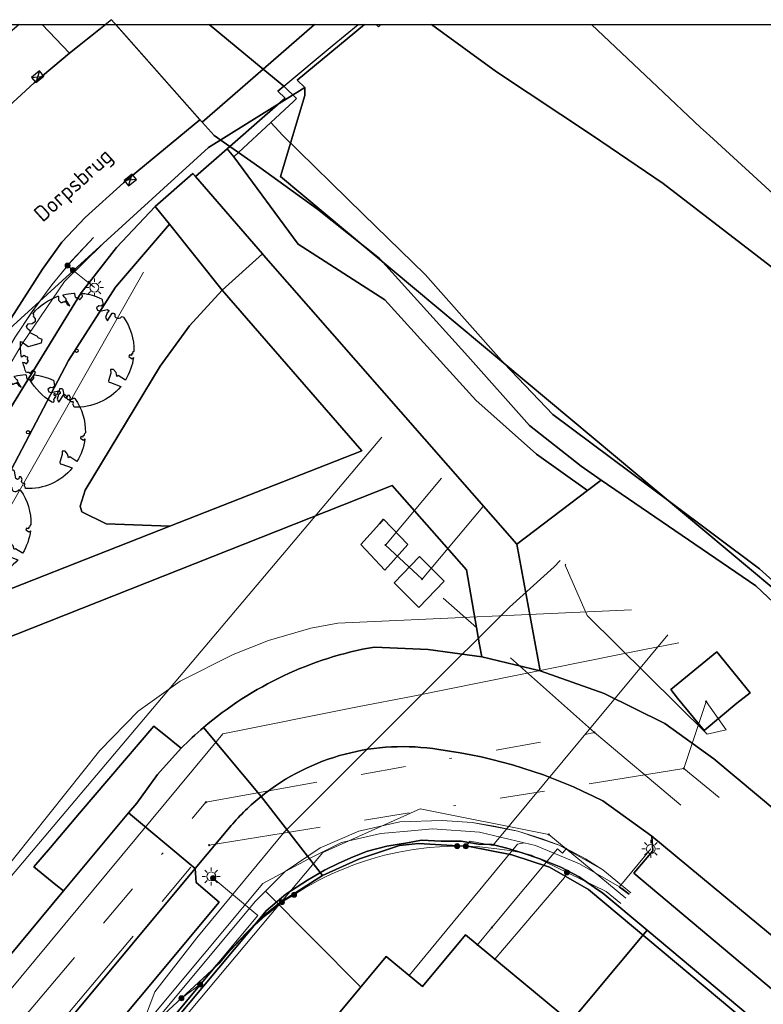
# Model space of a CAD drawing. Header units: metres. Extents: x 93498 to 93835, y 474827 to 475005.
# Tile 14 of 18: x 93609 to 93642, y 474961 to 475005. Entities that reach past the tile are written whole.
import ezdxf
from ezdxf.enums import TextEntityAlignment as Align
from ezdxf.lldxf.tags import DXFTag

# ---------------------------------------------------------------- set-up
doc = ezdxf.new("R2010")
doc.units = ezdxf.units.M
doc.linetypes.add('RI-OVERIG', pattern=[17, 5, -2, 2, -2, 0, -2, 2, -2])
for name, color, linetype, lineweight in [('B-OI-KL-DATA-G', 90, 'KL-DATA-N', 0), ('B-OI-KL-DATA_DUCT-G', 90, 'Continuous', 0), ('B-OI-KL-DATA_KABELBED-G', 90, 'Continuous', 0), ('B-OI-KL-ET_LS-G', 190, 'KL-LS-N', 0), ('B-OI-KL-ET_LS_HULPSTUK-S', 190, 'Continuous', 0), ('B-OI-KL-ET_LS_OV_LICHTMAST-S', 190, 'Continuous', 0), ('B-OI-KL-GAS_LD-G', 52, 'KL-GAS-LD-N', 0), ('B-OI-KL-GAS_LD_HULPSTUK-S', 52, 'Continuous', 0), ('B-OI-KL-OVERIG_MANTELBUIS-G', 8, 'Continuous', 0), ('B-OI-KL-WATER-G', 170, 'KL-WATER-N', 0), ('B-OI-RI-DRUK-G', 210, 'RI-PERS', 0), ('B-OI-RI-PERSLEIDING_HULPSTUK-S', 210, 'Continuous', 0), ('B-OI-RI-VRIJVERVAL-G', 210, 'RI-OVERIG', 0), ('B-OI-RI-VRIJVERVAL_HULPSTUK-S', 210, 'Continuous', 0)]:
    doc.layers.add(name, color=color, linetype=linetype, lineweight=lineweight)
for name, color, linetype in [('B-WE-GK-KADEMUUR-G', 252, 'Continuous'), ('B-WE-GK-KEERWAND-G', 252, 'Continuous'), ('B-WE-GR-BEPLANTING_CULTUUR_BOSPLANTSOEN-G', 96, 'GR-PLANTSOEN'), ('B-WE-GR-BEPLANTING_CULTUUR_HEESTERS-G', 96, 'Continuous'), ('B-WE-GR-BOOM-S', 96, 'Continuous'), ('B-WE-GR-GRAS_KRUIDENRIJK-G', 96, 'Continuous'), ('B-WE-GR-GROENVOORZIENING-G', 96, 'Continuous'), ('B-WE-GW-WATERGANG_INSTEEK-G', 252, 'Continuous'), ('B-WE-KG-GRENS_PERCEEL-G', 150, 'KG-PERCEEL'), ('B-WE-KW-KUNSTWERK_BRUG-G', 252, 'Continuous'), ('B-WE-OG-BEBOUWING-G', 3, 'Continuous'), ('B-WE-OG-BEBOUWING_STRAATNAAM-T18', 3, 'Continuous'), ('B-WE-OG-TERREIN_ERF-G', 252, 'Continuous'), ('B-WE-OG-WATER-G', 150, 'Continuous'), ('B-WE-RI-GWA_KOLK-S', 252, 'Continuous'), ('B-WE-VH-VERHARDING_ASFALT-G', 252, 'Continuous'), ('B-WE-VH-VERHARDING_BETONSTRAATSTEEN-G', 252, 'Continuous'), ('B-WE-VH-VERHARDING_OPEN-G', 252, 'Continuous'), ('B-WE-VH-VERHARDING_STRAATBAKSTEEN-G', 252, 'Continuous'), ('B-WE-VH-VERHARDING_TEGEL-G', 252, 'Continuous')]:
    doc.layers.add(name, color=color, linetype=linetype)
doc.styles.add('NLCS-ISO', font='txt')
doc.styles.get("Standard").update_dxf_attribs({"font": 'arial.ttf'})
doc.linetypes.add('GR-PLANTSOEN', pattern='A,0,[179,NLCS.shx,S=2,R=0,X=0,Y=0],-4', length=4)
tags = doc.linetypes.add('KG-PERCEEL', pattern='A,5.5,-2,["P",Standard,S=1.8,R=0,X=-0.5,Y=-0.9],-2,5.5,-2,[5,NLCS.shx,S=0.75,R=0,X=0,Y=0],-2', length=19).pattern_tags.tags
tags[6] = DXFTag(74, 10)
tags = doc.linetypes.add('KL-DATA-N', pattern='A,4,-1,[101,NLCS.SHX,S=0.5,R=0,X=0,Y=0],-1,4,-1,["D",Standard,S=1,R=0,X=-0.25,Y=-0.5],-1.5', length=12.5).pattern_tags.tags
tags[18] = DXFTag(74, 10)
tags = doc.linetypes.add('KL-GAS-LD-N', pattern='A,4,-1,[69,NLCS.SHX,S=0.5,R=0,X=0,Y=0],-1,4,-1,["L",Standard,S=1,R=0,X=0.25,Y=-0.5],-2', length=13).pattern_tags.tags
tags[18] = DXFTag(74, 10)
tags = doc.linetypes.add('KL-LS-N', pattern='A,4,-1,[103,NLCS.SHX,S=0.75,R=0,X=0,Y=0],-1,4,-1,["L",Standard,S=1,R=0,X=0,Y=-0.5],-2', length=13).pattern_tags.tags
tags[18] = DXFTag(74, 10)
doc.linetypes.add('KL-WATER-N', pattern='A,7,-0.5,[168,NLCS.SHX,S=0.75,R=0,X=0.75,Y=0],-2', length=9.5)
tags = doc.linetypes.add('RI-PERS', pattern='A,7,-2,["P",Standard,S=1.8,R=0,X=-0.5,Y=-0.9],-2,7,-2,[102,NLCS.SHX,S=1,R=180,X=0,Y=0],-2', length=22).pattern_tags.tags
tags[6] = DXFTag(74, 10)

# ---------------------------------------------------------------- blocks, each defined once
blk = doc.blocks.new('B-SRI-KOLK_COMBINATIE-SO')
for p, q in [((-5.625, 0), (5.625, 7.5)), ((5.625, 0), (-5.625, 7.5))]:
    blk.add_line(p, q)
at = {"flags": 128}
blk.add_lwpolyline([(-5.625, 0), (5.625, 0), (5.625, 7.5), (-5.625, 7.5)], close=True, dxfattribs=at)
blk = doc.blocks.new('SGR-BOOM_05')
blk.add_lwpolyline([(0.433, 4.712), (0.441, 4.722), (0.45, 4.731), (0.457, 4.739), (0.465, 4.746), (0.473, 4.754), (0.48, 4.761), (0.487, 4.77), (0.494, 4.779), (0.501, 4.79), (0.508, 4.802), (0.513, 4.817), (0.516, 4.836), (0.517, 4.858), (0.515, 4.885), (0.509, 4.916), (0.475, 5.034, -0.52938), (0.529, 5.099, -0.087139), (2.218, 4.625, -0.372341), (2.284, 4.473), (2.354, 4.119), (2.18, 3.946), (1.992, 3.985), (1.767, 3.817), (1.853, 3.602), (2.086, 3.527), (2.712, 3.671), (2.864, 3.587), (2.85, 3.453), (2.707, 3.365), (2.577, 2.941), (2.743, 2.67), (3.168, 3.347, -0.504641), (3.406, 3.14, 0.331948), (3.544, 2.921, 0.282008), (3.993, 3.004), (3.957, 2.985, -0.512156), (4.163, 2.984, -0.16076), (5.094, -0.056), (4.977, -0.169), (4.976, -0.294), (4.862, -0.315), (4.876, -0.438), (4.698, -0.381), (4.644, -0.519), (4.864, -0.665), (4.933, -0.72), (5.054, -0.599, -0.106371), (4.341, -2.61), (3.705, -2.201), (3.588, -2.282), (3.512, -1.945), (3.286, -1.673), (3.024, -1.676), (3.03, -1.99), (2.83, -2.678), (2.861, -2.809), (3.005, -2.829), (3.93, -3.183, -0.236298), (-0.225, -5.013, 0.159625), (-0.347, -4.77, 0.350802), (-0.315, -4.528, -0.504641), (-0.6, -4.393), (-0.531, -4.17), (-0.647, -3.962), (-0.802, -3.978), (-0.825, -4.144), (-0.942, -4.211), (-1.08, -4.106), (-1.2, -3.475), (-1.291, -3.384), (-1.522, -3.391), (-1.586, -3.665), (-1.68, -3.694), (-1.769, -3.923), (-2.003, -3.798, 0.733583), (-1.918, -3.973, -0.861625), (-1.87, -4.128, 0.279978), (-2.043, -4.393), (-2.036, -4.403, -0.827056), (-2.208, -4.583, -0.116774), (-4.152, -2.556), (-4.114, -2.549), (-4.084, -2.541), (-4.059, -2.531), (-4.039, -2.52), (-4.024, -2.509), (-4.013, -2.498), (-4.004, -2.486), (-3.768, -2.184), (-3.762, -2.173), (-3.758, -2.163), (-3.755, -2.153), (-3.752, -2.143), (-3.748, -2.133), (-3.745, -2.123), (-3.74, -2.111), (-3.735, -2.099), (-3.729, -2.085), (-3.721, -2.071), (-3.713, -2.056), (-3.705, -2.04), (-3.697, -2.024), (-3.689, -2.007), (-3.682, -1.991), (-3.676, -1.975), (-3.671, -1.959), (-3.668, -1.944), (-3.666, -1.929), (-3.665, -1.916), (-3.666, -1.904), (-3.668, -1.893), (-3.671, -1.884), (-3.676, -1.877), (-3.682, -1.872), (-3.69, -1.869), (-3.698, -1.867), (-3.708, -1.866), (-3.718, -1.865), (-3.729, -1.864), (-3.74, -1.863), (-3.752, -1.86), (-3.764, -1.856), (-3.776, -1.85), (-3.788, -1.843), (-3.801, -1.835), (-3.813, -1.826), (-3.826, -1.816), (-3.84, -1.806), (-3.853, -1.796), (-3.866, -1.785), (-3.88, -1.774), (-3.893, -1.762), (-3.907, -1.75), (-4.15, -2.028), (-4.162, -2.015), (-4.173, -2), (-4.183, -1.984), (-4.193, -1.968), (-4.204, -1.951), (-4.219, -1.938), (-4.242, -1.928), (-4.274, -1.924), (-4.319, -1.929), (-4.379, -1.942), (-4.457, -1.967, -0.040997), (-4.791, -1.027), (-4.617, -1.057), (-4.463, -1.156), (-4.38, -1.082), (-4.281, -0.927), (-4.376, -0.782), (-4.323, -0.567), (-4.52, -0.551), (-4.652, -0.423), (-4.892, -0.58, -0.05814), (-4.988, 0.829), (-4.852, 0.802), (-4.298, 0.364), (-4.06, 0.447), (-3.128, 0.693), (-3.049, 1), (-3.409, 1.144), (-3.464, 1.261), (-4.121, 1.584), (-4.136, 1.769), (-4.358, 1.957), (-4.448, 2.14), (-4.297, 2.378), (-3.958, 2.431), (-3.65, 2.633), (-3.646, 2.84), (-3.838, 3.066), (-3.787, 3.162), (-3.863, 3.31, -0.13428), (-1.664, 4.835, -0.541727), (-1.597, 4.783), (-1.608, 4.639), (-1.605, 4.565), (-1.595, 4.508), (-1.579, 4.465), (-1.558, 4.434), (-1.535, 4.41), (-1.511, 4.392), (-1.487, 4.376), (-1.465, 4.359), (-1.446, 4.342), (-1.428, 4.325), (-1.411, 4.309), (-1.395, 4.295), (-1.38, 4.284), (-1.364, 4.276), (-1.347, 4.272), (-1.33, 4.272), (-1.312, 4.277), (-1.292, 4.285), (-1.273, 4.294), (-1.252, 4.305), (-1.232, 4.316), (-1.211, 4.327), (-1.189, 4.336), (-1.168, 4.342), (-1.147, 4.347), (-1.126, 4.35), (-1.105, 4.353), (-1.085, 4.356), (-1.066, 4.36), (-1.048, 4.365), (-1.031, 4.372), (-1.015, 4.382), (-1, 4.394), (-0.986, 4.408), (-0.973, 4.424), (-0.963, 4.324), (-0.94, 4.298), (-0.834, 4.118), (-0.611, 3.996), (-0.927, 4.508), (-0.921, 4.523), (-0.917, 4.539), (-0.915, 4.553), (-0.916, 4.568), (-0.92, 4.583), (-0.927, 4.598), (-0.938, 4.613), (-0.953, 4.629), (-0.972, 4.647), (-0.994, 4.667), (-1.02, 4.691), (-1.05, 4.719), (-1.082, 4.754), (-1.117, 4.795), (-1.199, 4.901, -0.543104), (-1.171, 4.981, -0.046766), (-0.234, 5.117, -0.385168), (-0.182, 5.074), (-0.152, 4.882), (-0.138, 4.822), (-0.121, 4.78), (-0.104, 4.753), (-0.085, 4.737), (-0.066, 4.73), (-0.047, 4.727), (-0.027, 4.726), (-0.009, 4.724), (0.009, 4.72), (0.027, 4.716), (0.044, 4.71), (0.061, 4.704), (0.077, 4.697), (0.093, 4.689), (0.109, 4.682), (0.124, 4.675), (0.139, 4.668), (0.153, 4.66), (0.167, 4.653), (0.18, 4.645), (0.191, 4.638), (0.202, 4.629), (0.211, 4.621), (0.219, 4.611), (0.225, 4.602), (0.231, 4.593), (0.236, 4.584), (0.242, 4.576), (0.247, 4.569), (0.253, 4.564), (0.26, 4.56), (0.269, 4.559), (0.278, 4.56), (0.289, 4.563), (0.3, 4.568), (0.312, 4.574), (0.324, 4.582), (0.336, 4.592), (0.348, 4.603), (0.36, 4.616), (0.371, 4.63), (0.382, 4.644), (0.393, 4.659), (0.404, 4.673), (0.414, 4.687), (0.423, 4.7)], format="xyb", close=True)
blk.add_circle((0, 0), 0.15)
blk = doc.blocks.new('SRI-HULP_OVERIG-SO')
at = {"color": 0, "linetype": 'ByBlock', "lineweight": 18}
for points in [[(-0.14, 0.14), (0.14, -0.14)], [(0.14, 0.14), (-0.14, -0.14)]]:
    blk.add_lwpolyline(points, dxfattribs=at)
at = {"color": 0, "linetype": 'ByBlock', "lineweight": 18, "style": 'NLCS-ISO', "flags": 1}
for tag, p in [('TYPE', (1.5, 0)), ('OMSCHRIJVING', (1.5, -3)), ('LABEL', (1.5, -1.5))]:
    blk.add_attdef(tag, p, '', height=1, dxfattribs=at)
blk = doc.blocks.new('SKL-WTB_HULP_OVERIG-SO')
at = {"color": 0, "linetype": 'ByBlock', "lineweight": 18}
for points in [[(-0.14, 0.14), (0.14, -0.14)], [(0.14, 0.14), (-0.14, -0.14)]]:
    blk.add_lwpolyline(points, dxfattribs=at)
at = {"color": 0, "linetype": 'ByBlock', "lineweight": 18, "style": 'NLCS-ISO', "flags": 1}
for tag, p in [('TYPE', (1.5, 0)), ('OMSCHRIJVING', (1.5, -3)), ('LABEL', (1.5, -1.5))]:
    blk.add_attdef(tag, p, '', height=1, dxfattribs=at)
blk = doc.blocks.new('SKL-WTB_HULP_MOF-SO')
at = {"linetype": 'ByBlock', "lineweight": 18}
h = blk.add_hatch(color=0, dxfattribs=at)
h.dxf.hatch_style = 1
h.paths.add_polyline_path([(-0.5625, 0, 1), (0.5625, 0, 1)])
at = {"color": 0, "linetype": 'ByBlock', "lineweight": 18}
blk.add_circle((0, 0), 0.5625, dxfattribs=at)
at = {"color": 0, "linetype": 'ByBlock', "lineweight": 18, "style": 'NLCS-ISO', "flags": 1}
for tag, p in [('TYPE', (1.5, 0)), ('OMSCHRIJVING', (1.5, -3)), ('LABEL', (1.5, -1.5))]:
    blk.add_attdef(tag, p, '', height=1, dxfattribs=at)
blk = doc.blocks.new('SKL-ET_OV_LICHTMAST-SO')
at = {"color": 0, "linetype": 'ByBlock', "lineweight": 18}
for points in [[(-1.25, 0), (-2, 0)], [(-1.41, 1.41), (-0.88, 0.88)], [(0, 2), (0, 1.25)], [(0.88, 0.88), (1.41, 1.41)], [(2, 0), (1.25, 0)], [(-1.41, -1.41), (-0.88, -0.88)], [(0, -1.25), (0, -2)], [(0.88, -0.88), (1.41, -1.41)]]:
    blk.add_lwpolyline(points, dxfattribs=at)
blk.add_circle((0, 0), 1, dxfattribs=at)

msp = doc.modelspace()

# ---------------------------------------------------------------- linework, layer by layer
msp.add_lwpolyline([(93498.56, 475004.928), (93713.6, 475004.928), (93713.6, 474827.2), (93498.56, 474827.2)], close=True)
at = {"layer": 'B-OI-KL-DATA-G'}
for points in [[(93532.269, 474894.942), (93532.6, 474895.5), (93533.7, 474915.8), (93547.4, 474932.4), (93555.8, 474934.9), (93606.2, 474979.8), (93614.231, 474993.917)], [(93532.269, 474894.942), (93532.6, 474895.5), (93533.7, 474915.8), (93547.4, 474932.4), (93555.8, 474934.9), (93606.2, 474979.8), (93614.231, 474993.917)], [(93632.746, 474981.099), (93632.47, 474980.82), (93630.49, 474979.03), (93626.63, 474975.19), (93620.48, 474969.03), (93616.59, 474964.33), (93614.72, 474961.93), (93614.318, 474960.83), (93599.577, 474942.932), (93585.251, 474925.691), (93560.127, 474895.714), (93558.107, 474891.723), (93558.07, 474886.041), (93558.88, 474883.409)], [(93635.875, 474966.327), (93634.632, 474967.346), (93633.871, 474967.83), (93633.257, 474968.162), (93632.696, 474968.452), (93631.935, 474968.729), (93630.862, 474969.063), (93629.8, 474969.284), (93628.835, 474969.459), (93627.489, 474969.54), (93625.618, 474969.478), (93623.792, 474969.068), (93622.074, 474968.325), (93620.525, 474967.274), (93619.64, 474966.393), (93619.2, 474965.955), (93614.008, 474959.714), (93614.674, 474959.16)], [(93635.875, 474966.327), (93634.632, 474967.346), (93633.871, 474967.83), (93633.257, 474968.162), (93632.696, 474968.452), (93631.935, 474968.729), (93630.862, 474969.063), (93629.8, 474969.284), (93628.835, 474969.459), (93627.489, 474969.54), (93625.618, 474969.478), (93623.792, 474969.068), (93622.074, 474968.325), (93620.525, 474967.274), (93619.64, 474966.393), (93619.2, 474965.955), (93614.008, 474959.714), (93614.674, 474959.16)], [(93635.875, 474966.327), (93634.632, 474967.346), (93633.871, 474967.83), (93633.257, 474968.162), (93632.696, 474968.452), (93631.935, 474968.729), (93630.862, 474969.063), (93629.8, 474969.284), (93628.835, 474969.459), (93627.489, 474969.54), (93625.618, 474969.478), (93623.792, 474969.068), (93622.074, 474968.325), (93620.525, 474967.274), (93619.64, 474966.393), (93619.2, 474965.955), (93614.008, 474959.714), (93614.674, 474959.16)], [(93635.875, 474966.327), (93634.632, 474967.346), (93633.871, 474967.83), (93633.257, 474968.162), (93632.696, 474968.452), (93631.935, 474968.729), (93630.862, 474969.063), (93629.8, 474969.284), (93628.835, 474969.459), (93627.489, 474969.54), (93625.618, 474969.478), (93623.792, 474969.068), (93622.074, 474968.325), (93620.525, 474967.274), (93619.64, 474966.393), (93619.2, 474965.955), (93614.008, 474959.714), (93614.674, 474959.16)], [(93635.875, 474966.327), (93634.632, 474967.346), (93633.871, 474967.83), (93633.257, 474968.162), (93632.696, 474968.452), (93631.935, 474968.729), (93630.862, 474969.063), (93629.8, 474969.284), (93628.835, 474969.459), (93627.489, 474969.54), (93625.618, 474969.478), (93623.792, 474969.068), (93622.074, 474968.325), (93620.525, 474967.274), (93619.64, 474966.393), (93619.2, 474965.955), (93614.008, 474959.714), (93614.674, 474959.16)], [(93614.674, 474959.16), (93614.008, 474959.714), (93619.2, 474965.955), (93619.64, 474966.393), (93623.877, 474962.137)]]:
    msp.add_lwpolyline(points, dxfattribs=at)
at = {"layer": 'B-OI-KL-DATA_DUCT-G'}
msp.add_lwpolyline([(93635.905, 474978.912), (93622.859, 474978.308), (93621.653, 474978.087), (93619.778, 474977.541), (93618.211, 474976.927), (93615.853, 474975.731), (93613.986, 474974.408), (93612.277, 474972.66), (93601.697, 474959.373), (93576.657, 474927.927), (93570.815, 474932.832), (93569.113, 474934.261), (93568.194, 474935.032), (93567.125, 474933.886)], dxfattribs=at)
msp.add_lwpolyline([(93635.905, 474978.912), (93622.859, 474978.308), (93621.653, 474978.087), (93619.778, 474977.541), (93618.211, 474976.927), (93615.853, 474975.731), (93613.986, 474974.408), (93612.277, 474972.66), (93601.697, 474959.373), (93576.657, 474927.927), (93570.815, 474932.832), (93569.113, 474934.261), (93568.194, 474935.032), (93567.125, 474933.886)], dxfattribs=at)
at = {"layer": 'B-OI-KL-DATA_KABELBED-G'}
for points in [[(93612.41, 474995.178), (93610.718, 474993.509), (93608.828, 474990.732), (93603.647, 474981.937), (93599.815, 474976.511), (93586.261, 474963.547), (93562.156, 474940.837), (93556.176, 474936.369), (93549.196, 474932.446), (93548.427, 474932.014), (93546.842, 474931.124), (93540.682, 474924.673), (93540.642, 474924.631), (93540.274, 474924.213), (93533.778, 474916.826), (93532.904, 474914.409), (93532.493, 474911.58), (93533.195, 474905.277), (93532.775, 474898.979), (93533.624, 474894.942), (93533.121, 474894.124)], [(93599.923, 474977.189), (93600.153, 474977.406), (93601.048, 474978.619), (93605.141, 474985.245), (93608.509, 474991.02), (93609.274, 474992.156), (93610.156, 474993.36), (93611.004, 474994.401), (93611.822, 474995.269), (93612.004, 474995.459)], [(93601.697, 474959.373), (93612.277, 474972.66), (93613.986, 474974.408), (93615.853, 474975.731), (93618.211, 474976.927), (93619.778, 474977.541), (93621.653, 474978.087), (93622.859, 474978.308), (93635.905, 474978.912)], [(93635.873, 474966.325), (93634.632, 474967.346), (93632.696, 474968.452), (93630.862, 474969.063), (93628.835, 474969.459), (93627.489, 474969.54), (93625.618, 474969.478), (93623.792, 474969.068), (93622.074, 474968.325), (93620.525, 474967.274), (93619.64, 474966.393)], [(93619.64, 474966.393), (93619.2, 474965.955), (93614.008, 474959.714)], [(93619.64, 474966.393), (93623.877, 474962.137)]]:
    msp.add_lwpolyline(points, dxfattribs=at)
at = {"layer": 'B-OI-KL-ET_LS-G'}
for points in [[(93573.143, 474951.538), (93598.827, 474976.15), (93600.153, 474977.406), (93601.034, 474978.6), (93605.137, 474985.239), (93608.519, 474991.038), (93609.282, 474992.167), (93610.166, 474993.373), (93611.018, 474994.418), (93611.825, 474995.271), (93612.005, 474995.458)], [(93610.849, 474994.211), (93611.087, 474994.017)], [(93611.087, 474994.017), (93612.043, 474993.238)], [(93628.549, 474968.395), (93628.741, 474968.626), (93629.752, 474968.43), (93637.519, 474977.794)], [(93620.915, 474966.241), (93621.147, 474966.388), (93621.428, 474966.557), (93621.699, 474966.712), (93622.018, 474966.884), (93622.311, 474967.032), (93622.588, 474967.164), (93622.872, 474967.291), (93623.346, 474967.487), (93623.601, 474967.583), (93623.822, 474967.662), (93624.089, 474967.751), (93624.331, 474967.827), (93624.517, 474967.882), (93624.933, 474967.994), (93625.567, 474968.137), (93626.219, 474968.252), (93626.911, 474968.337), (93627.372, 474968.374), (93627.752, 474968.392), (93628.163, 474968.4)], [(93635.433, 474965.851), (93634.786, 474966.391), (93631.468, 474967.997), (93630.969, 474968.112), (93630.486, 474968.205), (93630.04, 474968.274), (93629.175, 474968.365), (93628.513, 474968.397), (93628.163, 474968.4)], [(93635.808, 474966.255), (93635.363, 474966.585), (93636.767, 474968.278)], [(93633.039, 474967.237), (93632.93, 474967.012), (93629.838, 474963.372)], [(93616.741, 474962.245), (93619.311, 474965.311), (93617.318, 474966.982)], [(93617.318, 474966.982), (93617.233, 474967.052)], [(93610.96, 474957.084), (93617.635, 474963.228), (93617.834, 474963.478), (93617.984, 474963.658), (93618.223, 474963.933), (93618.49, 474964.223), (93618.851, 474964.589), (93619.049, 474964.779), (93619.304, 474965.012), (93619.546, 474965.222), (93619.792, 474965.426), (93619.976, 474965.571), (93620.252, 474965.781), (93620.378, 474965.907)], [(93620.378, 474965.907), (93620.915, 474966.241)], [(93616.741, 474962.245), (93615.908, 474961.639)]]:
    msp.add_lwpolyline(points, dxfattribs=at)
at = {"layer": 'B-OI-KL-GAS_LD-G'}
for points in [[(93635.653, 474966.088), (93632.234, 474968.92), (93626.511, 474970.058), (93622.188, 474968.122), (93570.51, 474906.475), (93558.712, 474892.638), (93557.122, 474890.545), (93559.058, 474883.601)], [(93633.003, 474968.283), (93632.844, 474968.09), (93632.613, 474968.282), (93629.707, 474964.78)], [(93629.707, 474964.78), (93629.069, 474964.01)]]:
    msp.add_lwpolyline(points, dxfattribs=at)
at = {"layer": 'B-OI-KL-OVERIG_MANTELBUIS-G'}
msp.add_lwpolyline([(93632.746, 474981.099), (93632.47, 474980.82), (93630.49, 474979.03), (93626.63, 474975.19), (93620.48, 474969.03), (93616.59, 474964.33), (93614.72, 474961.93)], dxfattribs=at)
at = {"layer": 'B-OI-KL-WATER-G'}
for points in [[(93636.484, 474977.14), (93638.019, 474977.448)], [(93623.736, 474974.595), (93626.203, 474975.076), (93635.379, 474976.918), (93636.484, 474977.14)], [(93543.417, 474884.24), (93544.216, 474885.206), (93565.375, 474910.779), (93604.268, 474957.173), (93617.755, 474973.396), (93623.736, 474974.595)], [(93635.824, 474966.272), (93635.482, 474966.537), (93633.596, 474967.615), (93631.643, 474968.423), (93631.143, 474968.545), (93629.151, 474969.029), (93627.064, 474969.164), (93626.111, 474969.08), (93624.774, 474968.962), (93623.023, 474968.558), (93621.541, 474967.817), (93619.521, 474966.74), (93606.397, 474951.015)], [(93631.143, 474968.545), (93630.849, 474968.492), (93626.029, 474962.647)]]:
    msp.add_lwpolyline(points, dxfattribs=at)
at = {"layer": 'B-OI-RI-DRUK-G'}
for points in [[(93624.812, 474986.592), (93572, 474924)], [(93626.6, 474980.27), (93624.97, 474981.79)], [(93639.23, 474974.83), (93640.11, 474973.58), (93639.27, 474973.38), (93633.94, 474978.66), (93632.96, 474980.89), (93632.985, 474980.934)]]:
    msp.add_lwpolyline(points, dxfattribs=at)
at = {"layer": 'B-OI-RI-VRIJVERVAL-G'}
for points in [[(93624.97, 474981.79), (93627.459, 474984.759)], [(93626.6, 474980.27), (93629.295, 474983.488)], [(93634.27, 474973.45), (93626.6, 474980.27)], [(93638.23, 474971.85), (93639.23, 474974.83)], [(93617, 474970.36), (93634.27, 474973.45)], [(93634.27, 474973.45), (93638.883, 474969.566)], [(93617.14, 474968.44), (93638.23, 474971.85)], [(93638.23, 474971.85), (93639.803, 474970.557)], [(93596.88, 474946.57), (93617, 474970.36)], [(93588.61, 474934.34), (93617.14, 474968.44)]]:
    msp.add_lwpolyline(points, dxfattribs=at)
at = {"layer": 'B-WE-GK-KADEMUUR-G', "ltscale": 0.2, "flags": 128}
for points in [[(93627.026, 475004.928), (93629.914, 475002.833), (93634.174, 475000), (93637.323, 474997.87), (93647.111, 474990.323), (93647.407, 474990.089), (93654.42, 474984.557), (93658.922, 474980.895), (93663.89, 474976.927), (93669.011, 474972.725), (93673.403, 474969.014), (93678.793, 474964.522), (93687.789, 474957.036), (93691.281, 474954.154), (93698.948, 474947.866), (93703.846, 474943.598), (93709.007, 474939.406), (93713.6, 474935.549)], [(93623.989, 474996.503), (93620.412, 475000), (93619.882, 475000.577)], [(93628.483, 474991.849), (93626.742, 474993.812), (93623.989, 474996.503)], [(93637.598, 474983.724), (93632.415, 474987.595), (93630.243, 474989.864), (93628.483, 474991.849)], [(93655.222, 474968.54), (93655.107, 474968.635), (93650.756, 474972.555), (93646.755, 474976.095), (93641.601, 474980.735), (93637.598, 474983.724)]]:
    msp.add_lwpolyline(points, dxfattribs=at)
at = {"layer": 'B-WE-GK-KEERWAND-G', "ltscale": 0.2, "flags": 128}
msp.add_lwpolyline([(93624.565, 475004.928), (93624.664, 475004.833), (93624.764, 475004.928)], dxfattribs=at)
msp.add_lwpolyline([(93618.235, 474999.042), (93618.448, 474999.24), (93619.882, 475000.577), (93620.882, 475001.509), (93621.028, 475001.645), (93620.456, 475002.185), (93620.188, 475001.962), (93620.519, 475001.664), (93619.612, 475000.87), (93618.06, 474999.512), (93617.938, 474999.405), (93618.235, 474999.042)], close=True, dxfattribs=at)
at = {"layer": 'B-WE-GR-BEPLANTING_CULTUUR_BOSPLANTSOEN-G', "ltscale": 0.2, "flags": 128}
msp.add_lwpolyline([(93619.51, 474994.736), (93619.555, 474994.674), (93630.819, 474981.826), (93633.947, 474984.208), (93631.683, 474985.822), (93628.997, 474988.225), (93624.952, 474992.69), (93621.096, 474995.17), (93618.235, 474999.042), (93617.938, 474999.405), (93616.531, 474998.173), (93619.51, 474994.736)], close=True, dxfattribs=at)
at = {"layer": 'B-WE-GR-BEPLANTING_CULTUUR_HEESTERS-G', "ltscale": 0.2, "flags": 128}
for points in [[(93600.941, 475004.928), (93596.744, 474997.82), (93587.214, 474988.513), (93588.005, 474986.231), (93591.643, 474982.144), (93593.082, 474982.644), (93596.471, 474987.85), (93598.169, 474986.685), (93598.963, 474987.954), (93600.255, 474990.02), (93604.07, 474996.349), (93605.61, 474998.539), (93607.271, 475000.421), (93609.371, 475002.344), (93610.941, 475003.663), (93609.715, 475004.928)], [(93609.715, 475004.928), (93610.941, 475003.663), (93612.532, 475004.928)]]:
    msp.add_lwpolyline(points, dxfattribs=at)
for points in [[(93614.741, 474996.844), (93613.026, 474995.017), (93611.457, 474993.001), (93608.284, 474987.837), (93602.845, 474978.693), (93602.775, 474978.576), (93603.709, 474978.024), (93605.151, 474978.592), (93605.471, 474979.675), (93610.886, 474989.995), (93612.973, 474993.26), (93615.379, 474996.057), (93614.741, 474996.844)], [(93605.151, 474978.592), (93615.394, 474982.626), (93612.568, 474982.737), (93611.476, 474983.265), (93611.406, 474983.519), (93611.629, 474984.229), (93614.96, 474989.742), (93616.266, 474991.537), (93617.726, 474993.114), (93615.379, 474996.057), (93612.973, 474993.26), (93610.886, 474989.995), (93605.471, 474979.675), (93605.151, 474978.592)], [(93617.726, 474993.114), (93616.266, 474991.537), (93614.96, 474989.742), (93611.629, 474984.229), (93611.406, 474983.519), (93611.476, 474983.265), (93612.568, 474982.737), (93615.394, 474982.626), (93623.919, 474985.983), (93617.726, 474993.114)], [(93624.946, 474980.677), (93623.874, 474981.806), (93624.709, 474982.737), (93624.895, 474982.945), (93625.967, 474981.816), (93624.946, 474980.677)], [(93626.462, 474979.016), (93625.368, 474980.112), (93626.483, 474981.285), (93627.577, 474980.189), (93626.462, 474979.016)]]:
    msp.add_lwpolyline(points, close=True, dxfattribs=at)
msp.add_lwpolyline([(93603.821, 474958.181), (93610.673, 474966.41), (93610.325, 474966.675), (93609.355, 474967.487), (93610.088, 474968.345), (93611.387, 474969.866), (93612.686, 474971.387), (93614.687, 474973.73), (93615.44, 474973.128), (93615.542, 474973.046), (93615.903, 474972.758), (93615.903, 474972.758, -0.021052), (93616.892, 474973.677), (93616.892, 474973.677, -0.133933), (93624.485, 474977.255), (93624.485, 474977.255), (93626.88, 474977.145), (93627.959, 474976.995), (93629.254, 474976.816), (93629.16, 474977.35), (93628.57, 474980.683), (93625.28, 474984.434), (93601.995, 474975.215)], format="xyb", dxfattribs=at)
at = {"layer": 'B-WE-GR-GRAS_KRUIDENRIJK-G', "ltscale": 0.2, "flags": 128}
msp.add_lwpolyline([(93634.135, 475004.928), (93637.059, 475002.16), (93638.973, 475000.348), (93639.374, 475000), (93642.554, 474997.076), (93645.718, 474997.116), (93648.771, 474996.325), (93651.315, 474993.78), (93650.26, 474990.262), (93652.848, 474987.807), (93657.617, 474983.378), (93662.047, 474979.572), (93668.387, 474974.157), (93668.896, 474973.708), (93669.869, 474972.85), (93677.043, 474966.861), (93687.101, 474958.627), (93691.998, 474954.434), (93700.652, 474947.361), (93706.46, 474942.419), (93707.263, 474941.743), (93712.951, 474936.954), (93713.6, 474936.384)], dxfattribs=at)
for points in [[(93648.018, 474973.686), (93643.804, 474977.738), (93641.438, 474979.971), (93634.563, 474984.677), (93633.947, 474984.208), (93630.819, 474981.826), (93631.857, 474976.194), (93634.69, 474975.181), (93637.387, 474973.849), (93639.567, 474972.284), (93650.848, 474962.838), (93654.607, 474967.739), (93649.181, 474972.567), (93648.018, 474973.686)], [(93640.596, 474974.753), (93639.139, 474973.547), (93637.955, 474974.984), (93637.65, 474975.373), (93639.699, 474977.043), (93641.186, 474975.219), (93640.596, 474974.753)]]:
    msp.add_lwpolyline(points, close=True, dxfattribs=at)
at = {"layer": 'B-WE-GR-GROENVOORZIENING-G', "ltscale": 0.2, "flags": 128}
msp.add_lwpolyline([(93618.235, 474999.042), (93621.096, 474995.17), (93624.952, 474992.69), (93628.997, 474988.225), (93631.683, 474985.822), (93633.947, 474984.208), (93634.563, 474984.677), (93633.668, 474985.29), (93631.374, 474987.097), (93628.634, 474990.186), (93624.713, 474994.526), (93621.961, 474996.725), (93619.398, 474998.575), (93618.448, 474999.24), (93618.06, 474999.512), (93617.938, 474999.405), (93618.235, 474999.042)], close=True, dxfattribs=at)
at = {"layer": 'B-WE-GW-WATERGANG_INSTEEK-G', "ltscale": 0.2, "flags": 128}
for points in [[(93624.565, 475004.928), (93624.664, 475004.833), (93624.764, 475004.928)], [(93627.026, 475004.928), (93629.914, 475002.833), (93634.174, 475000), (93637.323, 474997.87), (93647.111, 474990.323), (93647.407, 474990.089), (93654.42, 474984.557), (93658.922, 474980.895), (93663.89, 474976.927), (93669.011, 474972.725), (93673.403, 474969.014), (93678.793, 474964.522), (93687.789, 474957.036), (93691.281, 474954.154), (93698.948, 474947.866), (93703.846, 474943.598), (93709.007, 474939.406), (93713.6, 474935.549)], [(93713.6, 474936.384), (93712.951, 474936.954), (93707.263, 474941.743), (93706.46, 474942.419), (93700.652, 474947.361), (93691.998, 474954.434), (93687.101, 474958.627), (93677.043, 474966.861), (93669.869, 474972.85), (93668.896, 474973.708), (93668.387, 474974.157), (93662.047, 474979.572), (93657.617, 474983.378), (93652.848, 474987.807), (93650.26, 474990.262), (93648.842, 474991.607), (93646.893, 474993.14), (93642.656, 474996.982), (93642.554, 474997.076), (93639.374, 475000), (93638.973, 475000.348), (93637.059, 475002.16), (93634.135, 475004.928)], [(93646.755, 474976.095), (93641.601, 474980.735), (93637.598, 474983.724), (93632.415, 474987.595), (93630.243, 474989.864), (93628.483, 474991.849), (93626.742, 474993.812), (93623.989, 474996.503), (93620.412, 475000), (93619.882, 475000.577), (93620.882, 475001.509), (93621.028, 475001.645), (93620.456, 475002.185), (93620.188, 475001.962), (93620.519, 475001.664), (93619.612, 475000.87), (93618.06, 474999.512), (93618.448, 474999.24), (93619.398, 474998.575), (93621.961, 474996.725), (93624.713, 474994.526), (93628.634, 474990.186), (93631.374, 474987.097), (93633.668, 474985.29), (93634.563, 474984.677), (93641.438, 474979.971), (93643.804, 474977.738)]]:
    msp.add_lwpolyline(points, dxfattribs=at)
at = {"layer": 'B-WE-KG-GRENS_PERCEEL-G', "ltscale": 0.2, "flags": 128}
for points in [[(93608.7, 475004.928), (93581.26, 474981.574), (93540.187, 474942.358), (93550.769, 474932.125), (93550.814, 474932.172), (93551.363, 474932.746), (93549.507, 474933.898), (93560.984, 474946.203), (93586.453, 474970.884), (93606.76, 474990.037), (93617.113, 474999.462), (93621.397, 475002.129), (93621.05, 475002.455), (93624.042, 475004.928)], [(93624.042, 475004.928), (93621.05, 475002.455), (93621.397, 475002.129), (93621.396, 475001.779), (93620.315, 474998.176), (93713.6, 474920.166)], [(93713.6, 474920.166), (93620.315, 474998.176), (93621.396, 475001.779), (93621.397, 475002.129), (93617.113, 474999.462), (93606.76, 474990.037), (93586.453, 474970.884), (93560.984, 474946.203), (93549.507, 474933.898), (93551.363, 474932.746), (93551.586, 474932.98), (93564.403, 474920.365), (93559.321, 474915.3), (93555.801, 474911.522), (93555.322, 474911.162), (93555.183, 474911.14), (93555.415, 474910.918), (93554.56, 474910.03), (93547.227, 474902.411), (93551.802, 474879.626), (93566.307, 474867.345), (93565.993, 474867.983), (93565.267, 474869.022), (93564.017, 474871.223), (93559.836, 474885.063), (93559.435, 474886.449), (93559.239, 474887.301), (93559.024, 474888.17), (93558.998, 474889.108), (93558.979, 474889.55), (93558.99, 474890.261), (93559.144, 474891.179), (93559.37, 474892.067), (93559.583, 474892.706), (93559.924, 474893.497), (93560.251, 474894.039), (93560.55, 474894.703), (93561.287, 474895.652), (93569.047, 474904.936), (93569.366, 474905.317), (93574.547, 474911.517), (93578.449, 474916.185), (93582.18, 474920.648), (93586.045, 474925.272), (93589.892, 474929.876), (93589.977, 474929.977), (93593.865, 474934.628), (93597.671, 474939.18), (93597.751, 474939.276), (93601.519, 474943.784), (93605.421, 474948.452), (93610.552, 474954.591), (93610.755, 474954.834), (93618.934, 474964.619), (93619.673, 474965.532), (93620.552, 474966.263), (93621.51, 474966.893), (93622.272, 474967.33), (93622.902, 474967.649), (93623.534, 474967.933), (93624.17, 474968.182), (93625.039, 474968.397), (93625.949, 474968.544), (93626.577, 474968.668), (93627.451, 474968.618), (93628.338, 474968.621), (93629.112, 474968.491), (93629.717, 474968.471), (93630.369, 474968.313), (93631.043, 474968.104), (93631.883, 474967.82), (93632.764, 474967.468), (93633.581, 474967.04), (93634.26, 474966.565), (93634.636, 474966.313), (93636.603, 474964.664), (93641.176, 474960.83), (93645.741, 474957.002), (93650.548, 474952.971), (93659.551, 474945.422), (93676.469, 474931.236), (93683.091, 474925.684), (93687.605, 474921.899), (93692.265, 474917.991), (93696.725, 474914.252), (93705.85, 474906.601), (93713.6, 474900.103)]]:
    msp.add_lwpolyline(points, dxfattribs=at)
for points in [[(93636.603, 474964.664), (93634.636, 474966.313), (93634.26, 474966.565), (93633.581, 474967.04), (93632.764, 474967.468), (93631.883, 474967.82), (93631.043, 474968.104), (93630.369, 474968.313), (93629.717, 474968.471), (93629.112, 474968.491), (93628.338, 474968.621), (93627.451, 474968.618), (93626.577, 474968.668), (93625.949, 474968.544), (93625.039, 474968.397), (93624.17, 474968.182), (93623.534, 474967.933), (93622.902, 474967.649), (93622.272, 474967.33), (93621.51, 474966.893), (93620.552, 474966.263), (93619.673, 474965.532), (93618.934, 474964.619), (93610.755, 474954.834), (93610.552, 474954.591), (93620.954, 474945.897), (93636.603, 474964.664)], [(93641.176, 474960.83), (93636.603, 474964.664), (93620.954, 474945.897), (93625.651, 474941.97), (93641.176, 474960.83)]]:
    msp.add_lwpolyline(points, close=True, dxfattribs=at)
at = {"layer": 'B-WE-KW-KUNSTWERK_BRUG-G', "ltscale": 0.2, "flags": 128}
msp.add_lwpolyline([(93617.145, 475004.928), (93619.541, 475002.943), (93620.456, 475002.185), (93622.613, 475003.977), (93623.758, 475004.928)], dxfattribs=at)
at = {"layer": 'B-WE-OG-BEBOUWING-G', "ltscale": 0.2, "flags": 128}
msp.add_lwpolyline([(93628.114, 474954.534), (93628.139, 474954.514), (93633.2, 474960.583), (93628.53, 474964.457), (93626.621, 474962.156), (93625.005, 474963.497), (93620.254, 474957.772), (93624.394, 474954.336), (93626.501, 474952.589), (93627.525, 474953.824), (93628.114, 474954.534)], close=True, dxfattribs=at)
msp.add_lwpolyline([(93628.114, 474954.534), (93628.139, 474954.514), (93633.2, 474960.583), (93628.53, 474964.457), (93626.621, 474962.156), (93625.005, 474963.497), (93620.254, 474957.772), (93624.394, 474954.336), (93626.501, 474952.589), (93627.525, 474953.824), (93628.114, 474954.534)], close=True, dxfattribs=at)
at = {"layer": 'B-WE-OG-TERREIN_ERF-G', "ltscale": 0.2, "flags": 128}
for points in [[(93660.843, 474943.994), (93634.001, 474966.473), (93632.263, 474967.465), (93630.592, 474968.021), (93628.706, 474968.39), (93626.451, 474968.526), (93625.601, 474968.425), (93623.827, 474967.837), (93622.171, 474967.096), (93620.303, 474965.889), (93619.412, 474965.179), (93617.46, 474963.098), (93610.934, 474955.253)], [(93620.254, 474957.772), (93625.005, 474963.497), (93626.621, 474962.156), (93628.53, 474964.457), (93633.2, 474960.583)]]:
    msp.add_lwpolyline(points, dxfattribs=at)
at = {"layer": 'B-WE-OG-WATER-G', "ltscale": 0.2, "flags": 128}
for points in [[(93617.145, 475004.928), (93619.541, 475002.943), (93620.456, 475002.185), (93621.028, 475001.645), (93620.882, 475001.509), (93619.882, 475000.577), (93620.412, 475000), (93623.989, 474996.503), (93626.742, 474993.812), (93628.483, 474991.849), (93630.243, 474989.864), (93632.415, 474987.595), (93637.598, 474983.724), (93641.601, 474980.735), (93646.755, 474976.095)], [(93624.764, 475004.928), (93624.664, 475004.833), (93624.565, 475004.928)], [(93713.6, 474935.549), (93709.007, 474939.406), (93703.846, 474943.598), (93698.948, 474947.866), (93691.281, 474954.154), (93687.789, 474957.036), (93678.793, 474964.522), (93673.403, 474969.014), (93669.011, 474972.725), (93663.89, 474976.927), (93658.922, 474980.895), (93654.42, 474984.557), (93647.407, 474990.089), (93647.111, 474990.323), (93637.323, 474997.87), (93634.174, 475000), (93629.914, 475002.833), (93627.026, 475004.928)]]:
    msp.add_lwpolyline(points, dxfattribs=at)
at = {"layer": 'B-WE-VH-VERHARDING_ASFALT-G', "ltscale": 0.2, "flags": 128}
msp.add_lwpolyline([(93617.145, 475004.928), (93619.541, 475002.943), (93621.828, 475004.928)], dxfattribs=at)
at = {"layer": 'B-WE-VH-VERHARDING_BETONSTRAATSTEEN-G', "ltscale": 0.2, "flags": 128}
for points in [[(93617.726, 474993.114), (93619.51, 474994.736), (93616.531, 474998.173), (93616.418, 474998.303), (93614.741, 474996.844), (93615.379, 474996.057), (93617.726, 474993.114)], [(93636.816, 474968.838), (93636.858, 474968.189), (93636.007, 474967.199), (93648.788, 474956.459), (93649.656, 474957.507), (93650.285, 474957.561), (93644.213, 474962.701), (93642.674, 474963.979), (93641.136, 474965.258), (93636.816, 474968.838)], [(93606.929, 474953.149), (93617.584, 474965.917), (93616.56, 474966.78), (93616.52, 474967.414), (93605.307, 474953.953), (93605.941, 474953.98), (93606.929, 474953.149)]]:
    msp.add_lwpolyline(points, close=True, dxfattribs=at)
msp.add_lwpolyline([(93650.848, 474962.838), (93639.567, 474972.284), (93637.387, 474973.849), (93634.69, 474975.181), (93631.857, 474976.194), (93629.254, 474976.816), (93627.959, 474976.995), (93626.88, 474977.145), (93624.485, 474977.255), (93624.485, 474977.255, 0.133933), (93616.892, 474973.677), (93616.892, 474973.677), (93619.456, 474970.615), (93619.456, 474970.615, -0.212576), (93627.342, 474972.697), (93627.342, 474972.697, -0.08788), (93634.628, 474970.409), (93634.628, 474970.409), (93636.816, 474968.838), (93641.136, 474965.258), (93642.674, 474963.979)], format="xyb", dxfattribs=at)
msp.add_lwpolyline([(93615.903, 474972.758), (93614.853, 474971.585), (93613.923, 474970.313), (93613.561, 474969.878), (93616.52, 474967.414), (93618.114, 474969.312), (93618.114, 474969.312, -0.046532), (93619.456, 474970.615), (93619.456, 474970.615), (93616.892, 474973.677), (93616.892, 474973.677, 0.021052), (93615.903, 474972.758)], format="xyb", close=True, dxfattribs=at)
msp.add_lwpolyline([(93605.307, 474953.953), (93616.52, 474967.414), (93613.561, 474969.878), (93610.673, 474966.41), (93603.821, 474958.181)], dxfattribs=at)
at = {"layer": 'B-WE-VH-VERHARDING_OPEN-G', "ltscale": 0.2, "flags": 128}
for points in [[(93624.946, 474980.677), (93625.967, 474981.816), (93624.895, 474982.945), (93624.709, 474982.737), (93623.874, 474981.806), (93624.946, 474980.677)], [(93626.462, 474979.016), (93627.577, 474980.189), (93626.483, 474981.285), (93625.368, 474980.112), (93626.462, 474979.016)]]:
    msp.add_lwpolyline(points, close=True, dxfattribs=at)
at = {"layer": 'B-WE-VH-VERHARDING_STRAATBAKSTEEN-G', "ltscale": 0.2, "flags": 128}
msp.add_lwpolyline([(93612.806, 475005.146), (93610.941, 475003.663), (93609.371, 475002.344), (93607.271, 475000.421), (93605.61, 474998.539), (93604.07, 474996.349), (93600.255, 474990.02), (93598.963, 474987.954), (93604.171, 474984.816), (93604.627, 474985.554), (93608.001, 474991.34), (93609.73, 474994.053), (93610.601, 474995.253), (93611.632, 474996.352), (93613.334, 474997.89), (93616.732, 475000.688), (93612.806, 475005.146)], close=True, dxfattribs=at)
msp.add_lwpolyline([(93612.999, 475004.928), (93616.837, 475000.594), (93618.522, 475002.057), (93619.541, 475002.943), (93617.145, 475004.928)], dxfattribs=at)
at = {"layer": 'B-WE-VH-VERHARDING_TEGEL-G', "ltscale": 0.2, "flags": 128}
for points in [[(93608.284, 474987.837), (93611.457, 474993.001), (93613.026, 474995.017), (93614.741, 474996.844), (93614.741, 474996.844), (93616.418, 474998.303), (93616.531, 474998.173), (93617.938, 474999.405), (93618.06, 474999.512), (93617.363, 475000), (93616.837, 475000.594), (93612.806, 475005.146), (93616.732, 475000.688), (93613.334, 474997.89), (93611.632, 474996.352), (93610.601, 474995.253), (93609.73, 474994.053), (93608.001, 474991.34)], [(93621.828, 475004.928), (93619.541, 475002.943), (93620.456, 475002.185), (93622.613, 475003.977), (93623.758, 475004.928)]]:
    msp.add_lwpolyline(points, dxfattribs=at)
for points in [[(93620.456, 475002.185), (93619.541, 475002.943), (93618.522, 475002.057), (93616.837, 475000.594), (93617.363, 475000), (93618.06, 474999.512), (93619.612, 475000.87), (93620.519, 475001.664), (93620.188, 475001.962), (93620.456, 475002.185)], [(93619.51, 474994.736), (93617.726, 474993.114), (93623.919, 474985.983), (93615.394, 474982.626), (93605.151, 474978.592), (93603.709, 474978.024), (93602.775, 474978.576), (93599.27, 474975.431), (93601.995, 474975.215), (93625.28, 474984.434), (93628.57, 474980.683), (93629.16, 474977.35), (93629.254, 474976.816), (93631.857, 474976.194), (93630.819, 474981.826), (93619.555, 474994.674), (93619.51, 474994.736)], [(93637.955, 474974.984), (93639.139, 474973.547), (93640.596, 474974.753), (93641.186, 474975.219), (93639.699, 474977.043), (93637.65, 474975.373), (93637.955, 474974.984)], [(93613.561, 474969.878), (93613.923, 474970.313), (93614.853, 474971.585), (93615.903, 474972.758), (93615.542, 474973.046), (93615.44, 474973.128), (93614.687, 474973.73), (93612.686, 474971.387), (93611.387, 474969.866), (93610.088, 474968.345), (93609.355, 474967.487), (93610.325, 474966.675), (93610.673, 474966.41), (93613.561, 474969.878)]]:
    msp.add_lwpolyline(points, close=True, dxfattribs=at)
for points in [[(93648.788, 474956.459), (93636.007, 474967.199), (93636.858, 474968.189), (93636.816, 474968.838), (93636.816, 474968.838), (93634.628, 474970.409), (93634.628, 474970.409, 0.08788), (93627.342, 474972.697), (93627.342, 474972.697, 0.212576), (93619.456, 474970.615), (93619.456, 474970.615), (93622.171, 474967.096), (93623.827, 474967.837), (93625.601, 474968.425), (93626.451, 474968.526), (93628.706, 474968.39), (93630.592, 474968.021), (93632.263, 474967.465), (93634.001, 474966.473), (93660.843, 474943.994)], [(93610.934, 474955.253), (93617.46, 474963.098), (93619.412, 474965.179), (93620.303, 474965.889), (93622.171, 474967.096), (93619.456, 474970.615), (93619.456, 474970.615, 0.046532), (93618.114, 474969.312), (93618.114, 474969.312), (93616.52, 474967.414), (93616.56, 474966.78), (93617.584, 474965.917), (93606.929, 474953.149)]]:
    msp.add_lwpolyline(points, format="xyb", dxfattribs=at)

# ---------------------------------------------------------------- block references
at = {"layer": 'B-OI-KL-ET_LS_HULPSTUK-S', "xscale": 0.2, "yscale": 0.2, "zscale": 0.2}
for name, p in [('SKL-WTB_HULP_MOF-SO', (93610.849, 474994.211)), ('SKL-WTB_HULP_MOF-SO', (93611.087, 474994.017)), ('SKL-WTB_HULP_MOF-SO', (93628.163, 474968.4)), ('SKL-WTB_HULP_MOF-SO', (93628.549, 474968.395)), ('SKL-WTB_HULP_MOF-SO', (93633.039, 474967.237)), ('SKL-WTB_HULP_MOF-SO', (93617.318, 474966.982)), ('SKL-WTB_HULP_MOF-SO', (93620.915, 474966.241)), ('SKL-WTB_HULP_MOF-SO', (93620.378, 474965.907)), ('SKL-WTB_HULP_OVERIG-SO', (93629.838, 474963.372)), ('SKL-WTB_HULP_MOF-SO', (93616.741, 474962.245)), ('SKL-WTB_HULP_MOF-SO', (93615.908, 474961.639))]:
    msp.add_blockref(name, p, dxfattribs=at)
at = {"layer": 'B-OI-KL-ET_LS_OV_LICHTMAST-S', "xscale": 0.2, "yscale": 0.2, "zscale": 0.2}
for p in [(93612.043, 474993.238), (93636.767, 474968.278), (93617.233, 474967.052)]:
    msp.add_blockref('SKL-ET_OV_LICHTMAST-SO', p, dxfattribs=at)
at = {"layer": 'B-OI-KL-GAS_LD_HULPSTUK-S', "xscale": 0.2, "yscale": 0.2, "zscale": 0.2}
for p in [(93632.234, 474968.92), (93633.003, 474968.283), (93629.707, 474964.78), (93629.069, 474964.01)]:
    msp.add_blockref('SKL-WTB_HULP_OVERIG-SO', p, dxfattribs=at)
at = {"layer": 'B-OI-RI-PERSLEIDING_HULPSTUK-S', "xscale": 0.2, "yscale": 0.2, "zscale": 0.2}
msp.add_blockref('SRI-HULP_OVERIG-SO', (93639.23, 474974.83), dxfattribs=at)
at = {"layer": 'B-OI-RI-VRIJVERVAL_HULPSTUK-S', "xscale": 0.2, "yscale": 0.2, "zscale": 0.2}
for p in [(93624.97, 474981.79), (93626.6, 474980.27), (93634.27, 474973.45), (93638.23, 474971.85), (93617, 474970.36), (93617.14, 474968.44)]:
    msp.add_blockref('SRI-HULP_OVERIG-SO', p, dxfattribs=at)
at = {"layer": 'B-WE-GR-BOOM-S', "xscale": 0.5, "yscale": 0.5, "zscale": 0.5}
for p in [(93611.25, 474990.429), (93609.095, 474986.806), (93606.677, 474982.727)]:
    msp.add_blockref('SGR-BOOM_05', p, dxfattribs=at)
at = {"layer": 'B-WE-RI-GWA_KOLK-S', "xscale": 0.04, "yscale": 0.04, "zscale": 0.04}
for p, rotation in [((93609.423, 475002.723), 220.0345383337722), ((93613.736, 474997.905), 39.46891351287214)]:
    msp.add_blockref('B-SRI-KOLK_COMBINATIE-SO', p, dxfattribs=dict(at, rotation=rotation))

# ---------------------------------------------------------------- texts
at = {"layer": 'B-WE-OG-BEBOUWING_STRAATNAAM-T18', "style": 'NLCS-ISO'}
msp.add_text('Dorpsbrug', height=0.7, rotation=42.2, dxfattribs=at).set_placement((93611.094, 474997.805), align=Align.MIDDLE_CENTER)

doc.saveas('drawing.dxf')
